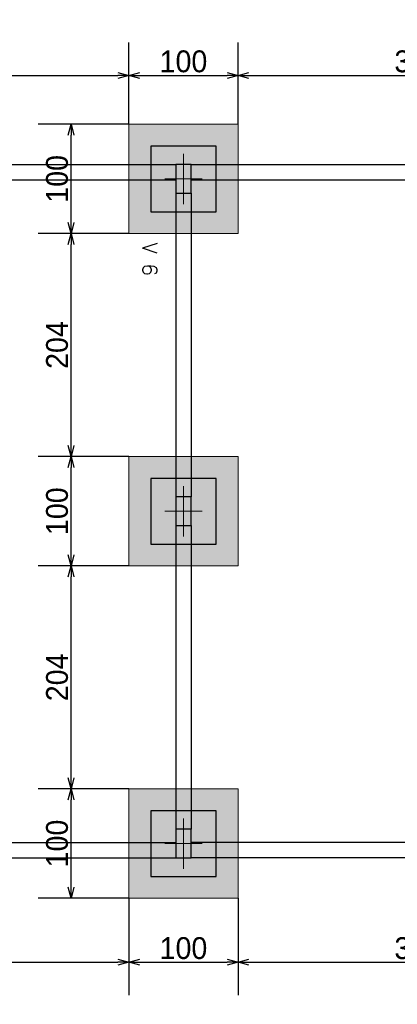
# Model space of a CAD drawing. Header units: millimetres. Extents: x -24 to 384, y -54 to 92.
# Tile 42 of 75: x 153.51 to 156.97, y 75.63 to 84.64. Entities that reach past the tile are written whole.
import ezdxf
from ezdxf.enums import TextEntityAlignment as Align

# ---------------------------------------------------------------- set-up
doc = ezdxf.new("R2010")
doc.units = ezdxf.units.MM
doc.layers.add('BL_CONTORNO', color=6, linetype='Continuous', lineweight=9)
doc.layers.add('PILAR_EIXOS', color=1, linetype='Continuous', lineweight=0)
doc.styles.add('CYPETXT', font='romans', dxfattribs={"height": 0.2})
doc.styles.add('GULIM', font='Gulim.ttf')
doc.dimstyles.new('GULIM-100', dxfattribs={"dimtxt": 0.2, "dimasz": 0.1, "dimexe": 0.3, "dimexo": 0, "dimgap": 0.025, "dimtad": 1, "dimdec": 1, "dimlfac": 100, "dimzin": 12, "dimdsep": 46, "dimtxsty": 'GULIM', "dimblk": 'OPEN30', "dimcen": 0, "dimclrd": 152, "dimclre": 152, "dimclrt": 152, "dimaunit": 1, "dimadec": 0, "dimazin": 0, "dimtfac": 1.875, "dimtdec": 1, "dimtmove": 2, "dimatfit": 3, "dimldrblk": 'OPEN30', "dimfxl": 0, "dimtolj": 1, "dimtzin": 12, "dimlwd": -1, "dimarcsym": 0})

# ---------------------------------------------------------------- blocks, each defined once
blk = doc.blocks.new('EIXOS_DO_PILAR')
at = {"layer": 'PILAR_EIXOS'}
for p, q in [((0, -0.5), (0, 0.5)), ((-0.5, 0), (0.5, 0))]:
    blk.add_line(p, q, dxfattribs=at)
blk = doc.blocks.new('_Open30')
at = {"color": 0, "linetype": 'ByBlock', "lineweight": -2}
for p, q in [((-1, 0.268), (0, 0)), ((0, 0), (-1, -0.268)), ((0, 0), (-1, 0))]:
    blk.add_line(p, q, dxfattribs=at)
blk = doc.blocks.new('*D211')
at = {"color": 152, "lineweight": -2, "transparency": 16777216}
for p, q in [((151.2122, 83.7416), (151.2122, 84.4277)), ((154.5122, 83.6816), (154.5122, 84.4277))]:
    blk.add_line(p, q, dxfattribs=at)
at = {"color": 152, "transparency": 16777216}
blk.add_line((151.3122, 84.1277), (154.4122, 84.1277), dxfattribs=at)
at = {"layer": 'Defpoints', "color": 0, "transparency": 16777216}
for p in [(154.5122, 84.1277), (151.2122, 83.7416), (154.5122, 83.6816)]:
    blk.add_point(p, dxfattribs=at)
at = {"color": 152, "transparency": 16777216, "xscale": 0.1, "yscale": 0.1, "zscale": 0.1, "rotation": 180}
blk.add_blockref('_Open30', (151.2122, 84.1277), dxfattribs=at)
at = {"color": 152, "transparency": 16777216, "xscale": 0.1, "yscale": 0.1, "zscale": 0.1}
blk.add_blockref('_Open30', (154.5122, 84.1277), dxfattribs=at)
at = {"color": 152, "transparency": 16777216, "insert": (152.8622, 84.2553), "char_height": 0.2, "attachment_point": 5, "style": 'GULIM'}
blk.add_mtext('\\A1;330', dxfattribs=at)
blk = doc.blocks.new('*D212')
at = {"color": 152, "lineweight": -2, "transparency": 16777216}
for p, q in [((154.5122, 83.6816), (154.5122, 84.4277)), ((155.5122, 83.6816), (155.5122, 84.4277))]:
    blk.add_line(p, q, dxfattribs=at)
at = {"color": 152, "transparency": 16777216}
blk.add_line((154.6122, 84.1277), (155.4122, 84.1277), dxfattribs=at)
at = {"layer": 'Defpoints', "color": 0, "transparency": 16777216}
for p in [(155.5122, 84.1277), (154.5122, 83.6816), (155.5122, 83.6816)]:
    blk.add_point(p, dxfattribs=at)
at = {"color": 152, "transparency": 16777216, "xscale": 0.1, "yscale": 0.1, "zscale": 0.1, "rotation": 180}
blk.add_blockref('_Open30', (154.5122, 84.1277), dxfattribs=at)
at = {"color": 152, "transparency": 16777216, "xscale": 0.1, "yscale": 0.1, "zscale": 0.1}
blk.add_blockref('_Open30', (155.5122, 84.1277), dxfattribs=at)
at = {"color": 152, "transparency": 16777216, "insert": (155.0122, 84.2555), "char_height": 0.2, "attachment_point": 5, "style": 'GULIM'}
blk.add_mtext('\\A1;100', dxfattribs=at)
blk = doc.blocks.new('*D213')
at = {"color": 152, "lineweight": -2, "transparency": 16777216}
for p, q in [((155.5122, 83.6816), (155.5122, 84.4277)), ((158.8122, 83.7416), (158.8122, 84.4277))]:
    blk.add_line(p, q, dxfattribs=at)
at = {"color": 152, "transparency": 16777216}
blk.add_line((155.6122, 84.1277), (158.7122, 84.1277), dxfattribs=at)
at = {"layer": 'Defpoints', "color": 0, "transparency": 16777216}
for p in [(158.8122, 84.1277), (155.5122, 83.6816), (158.8122, 83.7416)]:
    blk.add_point(p, dxfattribs=at)
at = {"color": 152, "transparency": 16777216, "xscale": 0.1, "yscale": 0.1, "zscale": 0.1, "rotation": 180}
blk.add_blockref('_Open30', (155.5122, 84.1277), dxfattribs=at)
at = {"color": 152, "transparency": 16777216, "xscale": 0.1, "yscale": 0.1, "zscale": 0.1}
blk.add_blockref('_Open30', (158.8122, 84.1277), dxfattribs=at)
at = {"color": 152, "transparency": 16777216, "insert": (157.1622, 84.2553), "char_height": 0.2, "attachment_point": 5, "style": 'GULIM'}
blk.add_mtext('\\A1;330', dxfattribs=at)
blk = doc.blocks.new('*D221')
at = {"color": 152, "lineweight": -2, "transparency": 16777216}
for p, q in [((137.3122, 83.6816), (137.3122, 85.1277)), ((181.5122, 83.6816), (181.5122, 85.1277))]:
    blk.add_line(p, q, dxfattribs=at)
at = {"color": 152, "transparency": 16777216}
blk.add_line((137.4122, 84.8277), (181.4122, 84.8277), dxfattribs=at)
at = {"layer": 'Defpoints', "color": 0, "transparency": 16777216}
for p in [(181.5122, 84.8277), (137.3122, 83.6816), (181.5122, 83.6816)]:
    blk.add_point(p, dxfattribs=at)
at = {"color": 152, "transparency": 16777216, "xscale": 0.1, "yscale": 0.1, "zscale": 0.1, "rotation": 180}
blk.add_blockref('_Open30', (137.3122, 84.8277), dxfattribs=at)
at = {"color": 152, "transparency": 16777216, "xscale": 0.1, "yscale": 0.1, "zscale": 0.1}
blk.add_blockref('_Open30', (181.5122, 84.8277), dxfattribs=at)
at = {"color": 152, "transparency": 16777216, "insert": (159.4122, 84.9554), "char_height": 0.2, "attachment_point": 5, "style": 'GULIM'}
blk.add_mtext('\\A1;4420', dxfattribs=at)
blk = doc.blocks.new('*D295')
at = {"color": 152, "lineweight": -2, "transparency": 16777216}
for p, q in [((154.5122, 76.6016), (154.5122, 75.716)), ((151.2122, 76.5416), (151.2122, 75.716))]:
    blk.add_line(p, q, dxfattribs=at)
at = {"color": 152, "transparency": 16777216}
blk.add_line((151.3122, 76.016), (154.4122, 76.016), dxfattribs=at)
at = {"layer": 'Defpoints', "color": 0, "transparency": 16777216}
for p in [(154.5122, 76.6016), (151.2122, 76.5416), (154.5122, 76.016)]:
    blk.add_point(p, dxfattribs=at)
at = {"color": 152, "transparency": 16777216, "xscale": 0.1, "yscale": 0.1, "zscale": 0.1, "rotation": 180}
blk.add_blockref('_Open30', (151.2122, 76.016), dxfattribs=at)
at = {"color": 152, "transparency": 16777216, "xscale": 0.1, "yscale": 0.1, "zscale": 0.1}
blk.add_blockref('_Open30', (154.5122, 76.016), dxfattribs=at)
at = {"color": 152, "transparency": 16777216, "insert": (152.8622, 76.1435), "char_height": 0.2, "attachment_point": 5, "style": 'GULIM'}
blk.add_mtext('\\A1;330', dxfattribs=at)
blk = doc.blocks.new('*D296')
at = {"color": 152, "lineweight": -2, "transparency": 16777216}
for p, q in [((154.5122, 76.6016), (154.5122, 75.716)), ((155.5122, 76.6016), (155.5122, 75.716))]:
    blk.add_line(p, q, dxfattribs=at)
at = {"color": 152, "transparency": 16777216}
blk.add_line((154.6122, 76.016), (155.4122, 76.016), dxfattribs=at)
at = {"layer": 'Defpoints', "color": 0, "transparency": 16777216}
for p in [(154.5122, 76.6016), (155.5122, 76.6016), (155.5122, 76.016)]:
    blk.add_point(p, dxfattribs=at)
at = {"color": 152, "transparency": 16777216, "xscale": 0.1, "yscale": 0.1, "zscale": 0.1, "rotation": 180}
blk.add_blockref('_Open30', (154.5122, 76.016), dxfattribs=at)
at = {"color": 152, "transparency": 16777216, "xscale": 0.1, "yscale": 0.1, "zscale": 0.1}
blk.add_blockref('_Open30', (155.5122, 76.016), dxfattribs=at)
at = {"color": 152, "transparency": 16777216, "insert": (155.0122, 76.1438), "char_height": 0.2, "attachment_point": 5, "style": 'GULIM'}
blk.add_mtext('\\A1;100', dxfattribs=at)
blk = doc.blocks.new('*D297')
at = {"color": 152, "lineweight": -2, "transparency": 16777216}
for p, q in [((155.5122, 76.6016), (155.5122, 75.716)), ((158.8122, 76.5416), (158.8122, 75.716))]:
    blk.add_line(p, q, dxfattribs=at)
at = {"color": 152, "transparency": 16777216}
blk.add_line((155.6122, 76.016), (158.7122, 76.016), dxfattribs=at)
at = {"layer": 'Defpoints', "color": 0, "transparency": 16777216}
for p in [(155.5122, 76.6016), (158.8122, 76.5416), (158.8122, 76.016)]:
    blk.add_point(p, dxfattribs=at)
at = {"color": 152, "transparency": 16777216, "xscale": 0.1, "yscale": 0.1, "zscale": 0.1, "rotation": 180}
blk.add_blockref('_Open30', (155.5122, 76.016), dxfattribs=at)
at = {"color": 152, "transparency": 16777216, "xscale": 0.1, "yscale": 0.1, "zscale": 0.1}
blk.add_blockref('_Open30', (158.8122, 76.016), dxfattribs=at)
at = {"color": 152, "transparency": 16777216, "insert": (157.1622, 76.1435), "char_height": 0.2, "attachment_point": 5, "style": 'GULIM'}
blk.add_mtext('\\A1;330', dxfattribs=at)
blk = doc.blocks.new('*D342')
at = {"color": 152, "lineweight": -2, "transparency": 16777216}
for p, q in [((154.5122, 77.6016), (153.6827, 77.6016)), ((154.5122, 76.6016), (153.6827, 76.6016))]:
    blk.add_line(p, q, dxfattribs=at)
at = {"color": 152, "transparency": 16777216}
blk.add_line((153.9827, 76.7016), (153.9827, 77.5016), dxfattribs=at)
at = {"layer": 'Defpoints', "color": 0, "transparency": 16777216}
for p in [(153.9827, 77.6016), (154.5122, 77.6016), (154.5122, 76.6016)]:
    blk.add_point(p, dxfattribs=at)
at = {"color": 152, "transparency": 16777216, "xscale": 0.1, "yscale": 0.1, "zscale": 0.1}
for p, rotation in [((153.9827, 77.6016), 90), ((153.9827, 76.6016), 270)]:
    blk.add_blockref('_Open30', p, dxfattribs=dict(at, rotation=rotation))
at = {"color": 152, "transparency": 16777216, "insert": (153.8549, 77.1016), "char_height": 0.2, "attachment_point": 5, "rotation": 90, "style": 'GULIM'}
blk.add_mtext('\\A1;100', dxfattribs=at)
blk = doc.blocks.new('*D343')
at = {"color": 152, "lineweight": -2, "transparency": 16777216}
for p, q in [((154.5122, 79.6416), (153.6827, 79.6416)), ((154.5122, 77.6016), (153.6827, 77.6016))]:
    blk.add_line(p, q, dxfattribs=at)
at = {"color": 152, "transparency": 16777216}
blk.add_line((153.9827, 77.7016), (153.9827, 79.5416), dxfattribs=at)
at = {"layer": 'Defpoints', "color": 0, "transparency": 16777216}
for p in [(153.9827, 79.6416), (154.5122, 79.6416), (154.5122, 77.6016)]:
    blk.add_point(p, dxfattribs=at)
at = {"color": 152, "transparency": 16777216, "xscale": 0.1, "yscale": 0.1, "zscale": 0.1}
for p, rotation in [((153.9827, 79.6416), 90), ((153.9827, 77.6016), 270)]:
    blk.add_blockref('_Open30', p, dxfattribs=dict(at, rotation=rotation))
at = {"color": 152, "transparency": 16777216, "insert": (153.855, 78.6216), "char_height": 0.2, "attachment_point": 5, "rotation": 90, "style": 'GULIM'}
blk.add_mtext('\\A1;204', dxfattribs=at)
blk = doc.blocks.new('*D344')
at = {"color": 152, "lineweight": -2, "transparency": 16777216}
for p, q in [((154.5122, 80.6416), (153.6827, 80.6416)), ((154.5122, 79.6416), (153.6827, 79.6416))]:
    blk.add_line(p, q, dxfattribs=at)
at = {"color": 152, "transparency": 16777216}
blk.add_line((153.9827, 79.7416), (153.9827, 80.5416), dxfattribs=at)
at = {"layer": 'Defpoints', "color": 0, "transparency": 16777216}
for p in [(153.9827, 80.6416), (154.5122, 80.6416), (154.5122, 79.6416)]:
    blk.add_point(p, dxfattribs=at)
at = {"color": 152, "transparency": 16777216, "xscale": 0.1, "yscale": 0.1, "zscale": 0.1}
for p, rotation in [((153.9827, 80.6416), 90), ((153.9827, 79.6416), 270)]:
    blk.add_blockref('_Open30', p, dxfattribs=dict(at, rotation=rotation))
at = {"color": 152, "transparency": 16777216, "insert": (153.8549, 80.1416), "char_height": 0.2, "attachment_point": 5, "rotation": 90, "style": 'GULIM'}
blk.add_mtext('\\A1;100', dxfattribs=at)
blk = doc.blocks.new('*D345')
at = {"color": 152, "lineweight": -2, "transparency": 16777216}
for p, q in [((154.5122, 82.6816), (153.6827, 82.6816)), ((154.5122, 80.6416), (153.6827, 80.6416))]:
    blk.add_line(p, q, dxfattribs=at)
at = {"color": 152, "transparency": 16777216}
blk.add_line((153.9827, 80.7416), (153.9827, 82.5816), dxfattribs=at)
at = {"layer": 'Defpoints', "color": 0, "transparency": 16777216}
for p in [(153.9827, 82.6816), (154.5122, 82.6816), (154.5122, 80.6416)]:
    blk.add_point(p, dxfattribs=at)
at = {"color": 152, "transparency": 16777216, "xscale": 0.1, "yscale": 0.1, "zscale": 0.1}
for p, rotation in [((153.9827, 82.6816), 90), ((153.9827, 80.6416), 270)]:
    blk.add_blockref('_Open30', p, dxfattribs=dict(at, rotation=rotation))
at = {"color": 152, "transparency": 16777216, "insert": (153.855, 81.6616), "char_height": 0.2, "attachment_point": 5, "rotation": 90, "style": 'GULIM'}
blk.add_mtext('\\A1;204', dxfattribs=at)
blk = doc.blocks.new('*D346')
at = {"color": 152, "lineweight": -2, "transparency": 16777216}
for p, q in [((154.5122, 83.6816), (153.6827, 83.6816)), ((154.5122, 82.6816), (153.6827, 82.6816))]:
    blk.add_line(p, q, dxfattribs=at)
at = {"color": 152, "transparency": 16777216}
blk.add_line((153.9827, 82.7816), (153.9827, 83.5816), dxfattribs=at)
at = {"layer": 'Defpoints', "color": 0, "transparency": 16777216}
for p in [(153.9827, 83.6816), (154.5122, 83.6816), (154.5122, 82.6816)]:
    blk.add_point(p, dxfattribs=at)
at = {"color": 152, "transparency": 16777216, "xscale": 0.1, "yscale": 0.1, "zscale": 0.1}
for p, rotation in [((153.9827, 83.6816), 90), ((153.9827, 82.6816), 270)]:
    blk.add_blockref('_Open30', p, dxfattribs=dict(at, rotation=rotation))
at = {"color": 152, "transparency": 16777216, "insert": (153.8549, 83.1816), "char_height": 0.2, "attachment_point": 5, "rotation": 90, "style": 'GULIM'}
blk.add_mtext('\\A1;100', dxfattribs=at)

msp = doc.modelspace()

# ---------------------------------------------------------------- hatches: boundary and pattern name
h = msp.add_hatch(color=11)
h.dxf.hatch_style = 1
h.paths.add_polyline_path([(137.3122, 83.6816), (137.3122, 82.6816), (138.3122, 82.6816), (138.3122, 83.6816)])
h.paths.add_polyline_path([(137.5122, 83.4816), (137.5122, 82.8816), (138.1122, 82.8816), (138.1122, 83.4816)], flags=16)
h.paths.add_polyline_path([(141.6122, 83.7416), (141.6122, 82.7416), (142.6122, 82.7416), (142.6122, 83.7416)])
h.paths.add_polyline_path([(141.8122, 83.5416), (141.8122, 82.9416), (142.4122, 82.9416), (142.4122, 83.5416)], flags=16)
h.paths.add_polyline_path([(145.9122, 83.6816), (145.9122, 82.6816), (146.9122, 82.6816), (146.9122, 83.6816)])
h.paths.add_polyline_path([(146.1122, 83.4816), (146.1122, 82.8816), (146.7122, 82.8816), (146.7122, 83.4816)], flags=16)
h.paths.add_polyline_path([(150.2122, 83.7416), (150.2122, 82.7416), (151.2122, 82.7416), (151.2122, 83.7416)])
h.paths.add_polyline_path([(150.4122, 83.5416), (150.4122, 82.9416), (151.0122, 82.9416), (151.0122, 83.5416)], flags=16)
h.paths.add_polyline_path([(154.5122, 83.6816), (154.5122, 82.6816), (155.5122, 82.6816), (155.5122, 83.6816)])
h.paths.add_polyline_path([(154.7122, 83.4816), (154.7122, 82.8816), (155.3122, 82.8816), (155.3122, 83.4816)], flags=16)
h.paths.add_polyline_path([(158.8122, 83.7416), (158.8122, 82.7416), (159.8122, 82.7416), (159.8122, 83.7416)])
h.paths.add_polyline_path([(159.0122, 83.5416), (159.0122, 82.9416), (159.6122, 82.9416), (159.6122, 83.5416)], flags=16)
h.paths.add_polyline_path([(163.1122, 83.6816), (163.1122, 82.6816), (164.1122, 82.6816), (164.1122, 83.6816)])
h.paths.add_polyline_path([(163.3122, 83.4816), (163.3122, 82.8816), (163.9122, 82.8816), (163.9122, 83.4816)], flags=16)
h.paths.add_polyline_path([(167.4122, 83.7416), (167.4122, 82.7416), (168.4122, 82.7416), (168.4122, 83.7416)])
h.paths.add_polyline_path([(167.6122, 83.5416), (167.6122, 82.9416), (168.2122, 82.9416), (168.2122, 83.5416)], flags=16)
h.paths.add_polyline_path([(171.6872, 82.9316), (172.9372, 82.9316), (172.9372, 83.4316), (171.6872, 83.4316)], flags=16)
h.paths.add_polyline_path([(171.4872, 82.7316), (173.1372, 82.7316), (173.1372, 83.6316), (171.4872, 83.6316)])
h.paths.add_polyline_path([(176.2122, 83.7416), (176.2122, 82.7416), (177.2122, 82.7416), (177.2122, 83.7416)])
h.paths.add_polyline_path([(176.4122, 83.5416), (176.4122, 82.9416), (177.0122, 82.9416), (177.0122, 83.5416)], flags=16)
h.paths.add_polyline_path([(180.5122, 83.6816), (180.5122, 82.6816), (181.5122, 82.6816), (181.5122, 83.6816)])
h.paths.add_polyline_path([(180.7122, 83.4816), (180.7122, 82.8816), (181.3122, 82.8816), (181.3122, 83.4816)], flags=16)
h.paths.add_polyline_path([(180.5122, 80.6416), (180.5122, 79.6416), (181.5122, 79.6416), (181.5122, 80.6416)])
h.paths.add_polyline_path([(180.7122, 80.4416), (180.7122, 79.8416), (181.3122, 79.8416), (181.3122, 80.4416)], flags=16)
h.paths.add_polyline_path([(180.5122, 77.6016), (180.5122, 76.6016), (181.5122, 76.6016), (181.5122, 77.6016)])
h.paths.add_polyline_path([(180.7122, 77.4016), (180.7122, 76.8016), (181.3122, 76.8016), (181.3122, 77.4016)], flags=16)
h.paths.add_polyline_path([(177.4122, 77.5416), (177.4122, 76.5416), (178.4122, 76.5416), (178.4122, 77.5416)])
h.paths.add_polyline_path([(177.6122, 77.3416), (177.6122, 76.7416), (178.2122, 76.7416), (178.2122, 77.3416)], flags=16)
h.paths.add_polyline_path([(180.5122, 73.2416), (180.5122, 72.2416), (181.5122, 72.2416), (181.5122, 73.2416)])
h.paths.add_polyline_path([(180.7122, 73.0416), (180.7122, 72.4416), (181.3122, 72.4416), (181.3122, 73.0416)], flags=16)
h.paths.add_polyline_path([(180.5122, 68.9416), (180.5122, 67.9416), (181.5122, 67.9416), (181.5122, 68.9416)])
h.paths.add_polyline_path([(177.4122, 68.9416), (177.4122, 67.9416), (178.4122, 67.9416), (178.4122, 68.9416)])
h.paths.add_polyline_path([(180.7122, 68.7416), (180.7122, 68.1416), (181.3122, 68.1416), (181.3122, 68.7416)], flags=16)
h.paths.add_polyline_path([(177.6122, 68.7416), (177.6122, 68.1416), (178.2122, 68.1416), (178.2122, 68.7416)], flags=16)
h.paths.add_polyline_path([(180.5122, 64.7016), (180.5122, 63.7016), (181.5122, 63.7016), (181.5122, 64.7016)])
h.paths.add_polyline_path([(180.7122, 64.5016), (180.7122, 63.9016), (181.3122, 63.9016), (181.3122, 64.5016)], flags=16)
h.paths.add_polyline_path([(177.4122, 60.3416), (177.4122, 59.3416), (178.4122, 59.3416), (178.4122, 60.3416)])
h.paths.add_polyline_path([(180.5122, 60.4016), (180.5122, 59.4016), (181.5122, 59.4016), (181.5122, 60.4016)])
h.paths.add_polyline_path([(177.6122, 60.1416), (177.6122, 59.5416), (178.2122, 59.5416), (178.2122, 60.1416)], flags=16)
h.paths.add_polyline_path([(180.7122, 60.2016), (180.7122, 59.6016), (181.3122, 59.6016), (181.3122, 60.2016)], flags=16)
h.paths.add_polyline_path([(171.9122, 60.4016), (171.9122, 59.4016), (172.9122, 59.4016), (172.9122, 60.4016)])
h.paths.add_polyline_path([(174.3722, 60.3416), (174.3722, 59.3416), (175.3722, 59.3416), (175.3722, 60.3416)])
h.paths.add_polyline_path([(172.1122, 60.2016), (172.1122, 59.6016), (172.7122, 59.6016), (172.7122, 60.2016)], flags=16)
h.paths.add_polyline_path([(174.5722, 60.1416), (174.5722, 59.5416), (175.1722, 59.5416), (175.1722, 60.1416)], flags=16)
h.paths.add_polyline_path([(174.3122, 64.7016), (174.3122, 63.7016), (175.3122, 63.7016), (175.3122, 64.7016)])
h.paths.add_polyline_path([(171.9122, 64.7016), (171.9122, 63.7016), (172.9122, 63.7016), (172.9122, 64.7016)])
h.paths.add_polyline_path([(174.5122, 64.5016), (174.5122, 63.9016), (175.1122, 63.9016), (175.1122, 64.5016)], flags=16)
h.paths.add_polyline_path([(172.1122, 64.5016), (172.1122, 63.9016), (172.7122, 63.9016), (172.7122, 64.5016)], flags=16)
h.paths.add_polyline_path([(171.9122, 68.9416), (171.9122, 67.9416), (172.9122, 67.9416), (172.9122, 68.9416)])
h.paths.add_polyline_path([(174.3722, 68.9416), (174.3722, 67.9416), (175.3722, 67.9416), (175.3722, 68.9416)])
h.paths.add_polyline_path([(174.5722, 68.7416), (174.5722, 68.1416), (175.1722, 68.1416), (175.1722, 68.7416)], flags=16)
h.paths.add_polyline_path([(172.1122, 68.7416), (172.1122, 68.1416), (172.7122, 68.1416), (172.7122, 68.7416)], flags=16)
h.paths.add_polyline_path([(174.3122, 73.2416), (174.3122, 72.2416), (175.3122, 72.2416), (175.3122, 73.2416)])
h.paths.add_polyline_path([(171.9122, 73.2416), (171.9122, 72.2416), (172.9122, 72.2416), (172.9122, 73.2416)])
h.paths.add_polyline_path([(174.5122, 73.0416), (174.5122, 72.4416), (175.1122, 72.4416), (175.1122, 73.0416)], flags=16)
h.paths.add_polyline_path([(172.1122, 73.0416), (172.1122, 72.4416), (172.7122, 72.4416), (172.7122, 73.0416)], flags=16)
h.paths.add_polyline_path([(171.6522, 75.1416), (171.6522, 74.1416), (172.6522, 74.1416), (172.6522, 75.1416)])
h.paths.add_polyline_path([(171.8522, 74.9416), (171.8522, 74.3416), (172.4522, 74.3416), (172.4522, 74.9416)], flags=16)
h.paths.add_polyline_path([(171.6872, 76.8516), (172.9372, 76.8516), (172.9372, 77.3516), (171.6872, 77.3516)], flags=16)
h.paths.add_polyline_path([(171.4872, 76.6516), (173.1372, 76.6516), (173.1372, 77.5516), (171.4872, 77.5516)])
h.paths.add_polyline_path([(174.3722, 77.5416), (174.3722, 76.5416), (175.3722, 76.5416), (175.3722, 77.5416)])
h.paths.add_polyline_path([(174.5722, 77.3416), (174.5722, 76.7416), (175.1722, 76.7416), (175.1722, 77.3416)], flags=16)
h.paths.add_polyline_path([(171.4872, 79.6916), (173.1372, 79.6916), (173.1372, 80.5916), (171.4872, 80.5916)])
h.paths.add_polyline_path([(171.6872, 79.8916), (172.9372, 79.8916), (172.9372, 80.3916), (171.6872, 80.3916)], flags=16)
h.paths.add_polyline_path([(167.4122, 77.5416), (167.4122, 76.5416), (168.4122, 76.5416), (168.4122, 77.5416)])
h.paths.add_polyline_path([(167.6122, 77.3416), (167.6122, 76.7416), (168.2122, 76.7416), (168.2122, 77.3416)], flags=16)
h.paths.add_polyline_path([(163.1122, 77.6016), (163.1122, 76.6016), (164.1122, 76.6016), (164.1122, 77.6016)])
h.paths.add_polyline_path([(163.3122, 77.4016), (163.3122, 76.8016), (163.9122, 76.8016), (163.9122, 77.4016)], flags=16)
h.paths.add_polyline_path([(163.1122, 75.1416), (163.1122, 74.1416), (164.1122, 74.1416), (164.1122, 75.1416)])
h.paths.add_polyline_path([(163.3122, 74.9416), (163.3122, 74.3416), (163.9122, 74.3416), (163.9122, 74.9416)], flags=16)
h.paths.add_polyline_path([(167.4122, 75.1416), (167.4122, 74.1416), (168.4122, 74.1416), (168.4122, 75.1416)])
h.paths.add_polyline_path([(167.6122, 74.9416), (167.6122, 74.3416), (168.2122, 74.3416), (168.2122, 74.9416)], flags=16)
h.paths.add_polyline_path([(163.1122, 80.6416), (163.1122, 79.6416), (164.1122, 79.6416), (164.1122, 80.6416)])
h.paths.add_polyline_path([(163.3122, 80.4416), (163.3122, 79.8416), (163.9122, 79.8416), (163.9122, 80.4416)], flags=16)
h.paths.add_polyline_path([(160.5622, 80.4316), (160.5622, 79.4316), (161.5622, 79.4316), (161.5622, 80.4316)])
h.paths.add_polyline_path([(160.7622, 80.2316), (160.7622, 79.6316), (161.3622, 79.6316), (161.3622, 80.2316)], flags=16)
h.paths.add_polyline_path([(158.8122, 80.6416), (158.8122, 79.6416), (159.8122, 79.6416), (159.8122, 80.6416)])
h.paths.add_polyline_path([(159.0122, 80.4416), (159.0122, 79.8416), (159.6122, 79.8416), (159.6122, 80.4416)], flags=16)
h.paths.add_polyline_path([(157.0622, 80.4316), (157.0622, 79.4316), (158.0622, 79.4316), (158.0622, 80.4316)])
h.paths.add_polyline_path([(157.2622, 80.2316), (157.2622, 79.6316), (157.8622, 79.6316), (157.8622, 80.2316)], flags=16)
h.paths.add_polyline_path([(158.8122, 77.5416), (158.8122, 76.5416), (159.8122, 76.5416), (159.8122, 77.5416)])
h.paths.add_polyline_path([(159.0122, 77.3416), (159.0122, 76.7416), (159.6122, 76.7416), (159.6122, 77.3416)], flags=16)
h.paths.add_polyline_path([(158.8122, 75.1416), (158.8122, 74.1416), (159.8122, 74.1416), (159.8122, 75.1416)])
h.paths.add_polyline_path([(159.0122, 74.9416), (159.0122, 74.3416), (159.6122, 74.3416), (159.6122, 74.9416)], flags=16)
h.paths.add_polyline_path([(154.5122, 75.1416), (154.5122, 74.1416), (155.5122, 74.1416), (155.5122, 75.1416)])
h.paths.add_polyline_path([(154.7122, 74.9416), (154.7122, 74.3416), (155.3122, 74.3416), (155.3122, 74.9416)], flags=16)
h.paths.add_polyline_path([(154.5122, 77.6016), (154.5122, 76.6016), (155.5122, 76.6016), (155.5122, 77.6016)])
h.paths.add_polyline_path([(154.7122, 77.4016), (154.7122, 76.8016), (155.3122, 76.8016), (155.3122, 77.4016)], flags=16)
h.paths.add_polyline_path([(154.5122, 80.6416), (154.5122, 79.6416), (155.5122, 79.6416), (155.5122, 80.6416)])
h.paths.add_polyline_path([(154.7122, 80.4416), (154.7122, 79.8416), (155.3122, 79.8416), (155.3122, 80.4416)], flags=16)
h.paths.add_polyline_path([(150.2122, 77.5416), (150.2122, 76.5416), (151.2122, 76.5416), (151.2122, 77.5416)])
h.paths.add_polyline_path([(150.4122, 77.3416), (150.4122, 76.7416), (151.0122, 76.7416), (151.0122, 77.3416)], flags=16)
h.paths.add_polyline_path([(150.2122, 75.1416), (150.2122, 74.1416), (151.2122, 74.1416), (151.2122, 75.1416)])
h.paths.add_polyline_path([(150.4122, 74.9416), (150.4122, 74.3416), (151.0122, 74.3416), (151.0122, 74.9416)], flags=16)
h.paths.add_polyline_path([(145.9122, 75.1416), (145.9122, 74.1416), (146.9122, 74.1416), (146.9122, 75.1416)])
h.paths.add_polyline_path([(146.1122, 74.9416), (146.1122, 74.3416), (146.7122, 74.3416), (146.7122, 74.9416)], flags=16)
h.paths.add_polyline_path([(145.9122, 77.6016), (145.9122, 76.6016), (146.9122, 76.6016), (146.9122, 77.6016)])
h.paths.add_polyline_path([(146.1122, 77.4016), (146.1122, 76.8016), (146.7122, 76.8016), (146.7122, 77.4016)], flags=16)
h.paths.add_polyline_path([(145.9122, 80.6416), (145.9122, 79.6416), (146.9122, 79.6416), (146.9122, 80.6416)])
h.paths.add_polyline_path([(146.1122, 80.4416), (146.1122, 79.8416), (146.7122, 79.8416), (146.7122, 80.4416)], flags=16)
h.paths.add_polyline_path([(141.6122, 77.5416), (141.6122, 76.5416), (142.6122, 76.5416), (142.6122, 77.5416)])
h.paths.add_polyline_path([(141.8122, 77.3416), (141.8122, 76.7416), (142.4122, 76.7416), (142.4122, 77.3416)], flags=16)
h.paths.add_polyline_path([(141.6122, 75.1416), (141.6122, 74.1416), (142.6122, 74.1416), (142.6122, 75.1416)])
h.paths.add_polyline_path([(141.8122, 74.9416), (141.8122, 74.3416), (142.4122, 74.3416), (142.4122, 74.9416)], flags=16)
h.paths.add_polyline_path([(137.3722, 75.1416), (137.3722, 74.1416), (138.3722, 74.1416), (138.3722, 75.1416)])
h.paths.add_polyline_path([(137.5722, 74.9416), (137.5722, 74.3416), (138.1722, 74.3416), (138.1722, 74.9416)], flags=16)
h.paths.add_polyline_path([(137.3122, 77.6016), (137.3122, 76.6016), (138.3122, 76.6016), (138.3122, 77.6016)])
h.paths.add_polyline_path([(137.5122, 77.4016), (137.5122, 76.8016), (138.1122, 76.8016), (138.1122, 77.4016)], flags=16)
h.paths.add_polyline_path([(137.3122, 80.6416), (137.3122, 79.6416), (138.3122, 79.6416), (138.3122, 80.6416)])
h.paths.add_polyline_path([(137.5122, 80.4416), (137.5122, 79.8416), (138.1122, 79.8416), (138.1122, 80.4416)], flags=16)
h = msp.add_hatch(color=254)
h.dxf.hatch_style = 1
h.paths.add_polyline_path([(180.7122, 60.2016), (180.7122, 59.6016), (181.3122, 59.6016), (181.3122, 60.2016)])
h.paths.add_polyline_path([(177.6122, 60.1416), (177.6122, 59.5416), (178.2122, 59.5416), (178.2122, 60.1416)])
h.paths.add_polyline_path([(174.5722, 60.1416), (174.5722, 59.5416), (175.1722, 59.5416), (175.1722, 60.1416)])
h.paths.add_polyline_path([(172.1122, 60.2016), (172.1122, 59.6016), (172.7122, 59.6016), (172.7122, 60.2016)])
h.paths.add_polyline_path([(172.1122, 64.5016), (172.1122, 63.9016), (172.7122, 63.9016), (172.7122, 64.5016)])
h.paths.add_polyline_path([(174.5122, 64.5016), (174.5122, 63.9016), (175.1122, 63.9016), (175.1122, 64.5016)])
h.paths.add_polyline_path([(180.7122, 64.5016), (180.7122, 63.9016), (181.3122, 63.9016), (181.3122, 64.5016)])
h.paths.add_polyline_path([(180.7122, 68.7416), (180.7122, 68.1416), (181.3122, 68.1416), (181.3122, 68.7416)])
h.paths.add_polyline_path([(177.6122, 68.7416), (177.6122, 68.1416), (178.2122, 68.1416), (178.2122, 68.7416)])
h.paths.add_polyline_path([(174.5722, 68.7416), (174.5722, 68.1416), (175.1722, 68.1416), (175.1722, 68.7416)])
h.paths.add_polyline_path([(172.1122, 68.7416), (172.1122, 68.1416), (172.7122, 68.1416), (172.7122, 68.7416)])
h.paths.add_polyline_path([(172.1122, 73.0416), (172.1122, 72.4416), (172.7122, 72.4416), (172.7122, 73.0416)])
h.paths.add_polyline_path([(174.5122, 73.0416), (174.5122, 72.4416), (175.1122, 72.4416), (175.1122, 73.0416)])
h.paths.add_polyline_path([(180.7122, 73.0416), (180.7122, 72.4416), (181.3122, 72.4416), (181.3122, 73.0416)])
h.paths.add_polyline_path([(180.7122, 77.4016), (180.7122, 76.8016), (181.3122, 76.8016), (181.3122, 77.4016)])
h.paths.add_polyline_path([(177.6122, 77.3416), (177.6122, 76.7416), (178.2122, 76.7416), (178.2122, 77.3416)])
h.paths.add_polyline_path([(171.6872, 76.8516), (172.9372, 76.8516), (172.9372, 77.3516), (171.6872, 77.3516)])
h.paths.add_polyline_path([(174.5722, 77.3416), (174.5722, 76.7416), (175.1722, 76.7416), (175.1722, 77.3416)])
h.paths.add_polyline_path([(171.6872, 79.8916), (172.9372, 79.8916), (172.9372, 80.3916), (171.6872, 80.3916)])
h.paths.add_polyline_path([(171.6872, 82.9316), (172.9372, 82.9316), (172.9372, 83.4316), (171.6872, 83.4316)])
h.paths.add_polyline_path([(176.4122, 83.5416), (176.4122, 82.9416), (177.0122, 82.9416), (177.0122, 83.5416)])
h.paths.add_polyline_path([(180.7122, 83.4816), (180.7122, 82.8816), (181.3122, 82.8816), (181.3122, 83.4816)])
h.paths.add_polyline_path([(180.7122, 80.4416), (180.7122, 79.8416), (181.3122, 79.8416), (181.3122, 80.4416)])
h.paths.add_polyline_path([(171.8522, 74.9416), (171.8522, 74.3416), (172.4522, 74.3416), (172.4522, 74.9416)])
h.paths.add_polyline_path([(167.6122, 74.9416), (167.6122, 74.3416), (168.2122, 74.3416), (168.2122, 74.9416)])
h.paths.add_polyline_path([(163.3122, 74.9416), (163.3122, 74.3416), (163.9122, 74.3416), (163.9122, 74.9416)])
h.paths.add_polyline_path([(159.0122, 74.9416), (159.0122, 74.3416), (159.6122, 74.3416), (159.6122, 74.9416)])
h.paths.add_polyline_path([(157.2622, 80.2316), (157.2622, 79.6316), (157.8622, 79.6316), (157.8622, 80.2316)])
h.paths.add_polyline_path([(159.0122, 80.4416), (159.0122, 79.8416), (159.6122, 79.8416), (159.6122, 80.4416)])
h.paths.add_polyline_path([(160.7622, 80.2316), (160.7622, 79.6316), (161.3622, 79.6316), (161.3622, 80.2316)])
h.paths.add_polyline_path([(159.0122, 77.3416), (159.0122, 76.7416), (159.6122, 76.7416), (159.6122, 77.3416)])
h.paths.add_polyline_path([(159.0122, 83.5416), (159.0122, 82.9416), (159.6122, 82.9416), (159.6122, 83.5416)])
h.paths.add_polyline_path([(167.6122, 77.3416), (167.6122, 76.7416), (168.2122, 76.7416), (168.2122, 77.3416)])
h.paths.add_polyline_path([(167.6122, 83.5416), (167.6122, 82.9416), (168.2122, 82.9416), (168.2122, 83.5416)])
h.paths.add_polyline_path([(163.3122, 83.4816), (163.3122, 82.8816), (163.9122, 82.8816), (163.9122, 83.4816)])
h.paths.add_polyline_path([(163.3122, 80.4416), (163.3122, 79.8416), (163.9122, 79.8416), (163.9122, 80.4416)])
h.paths.add_polyline_path([(163.3122, 77.4016), (163.3122, 76.8016), (163.9122, 76.8016), (163.9122, 77.4016)])
h.paths.add_polyline_path([(154.7122, 74.9416), (154.7122, 74.3416), (155.3122, 74.3416), (155.3122, 74.9416)])
h.paths.add_polyline_path([(154.7122, 77.4016), (154.7122, 76.8016), (155.3122, 76.8016), (155.3122, 77.4016)])
h.paths.add_polyline_path([(154.7122, 80.4416), (154.7122, 79.8416), (155.3122, 79.8416), (155.3122, 80.4416)])
h.paths.add_polyline_path([(154.7122, 83.4816), (154.7122, 82.8816), (155.3122, 82.8816), (155.3122, 83.4816)])
h.paths.add_polyline_path([(150.4122, 83.5416), (150.4122, 82.9416), (151.0122, 82.9416), (151.0122, 83.5416)])
h.paths.add_polyline_path([(150.4122, 77.3416), (150.4122, 76.7416), (151.0122, 76.7416), (151.0122, 77.3416)])
h.paths.add_polyline_path([(150.4122, 74.9416), (150.4122, 74.3416), (151.0122, 74.3416), (151.0122, 74.9416)])
h.paths.add_polyline_path([(146.1122, 74.9416), (146.1122, 74.3416), (146.7122, 74.3416), (146.7122, 74.9416)])
h.paths.add_polyline_path([(141.8122, 74.9416), (141.8122, 74.3416), (142.4122, 74.3416), (142.4122, 74.9416)])
h.paths.add_polyline_path([(141.8122, 77.3416), (141.8122, 76.7416), (142.4122, 76.7416), (142.4122, 77.3416)])
h.paths.add_polyline_path([(146.1122, 77.4016), (146.1122, 76.8016), (146.7122, 76.8016), (146.7122, 77.4016)])
h.paths.add_polyline_path([(146.1122, 80.4416), (146.1122, 79.8416), (146.7122, 79.8416), (146.7122, 80.4416)])
h.paths.add_polyline_path([(146.1122, 83.4816), (146.1122, 82.8816), (146.7122, 82.8816), (146.7122, 83.4816)])
h.paths.add_polyline_path([(141.8122, 83.5416), (141.8122, 82.9416), (142.4122, 82.9416), (142.4122, 83.5416)])
h.paths.add_polyline_path([(137.5122, 83.4816), (137.5122, 82.8816), (138.1122, 82.8816), (138.1122, 83.4816)])
h.paths.add_polyline_path([(137.5122, 80.4416), (137.5122, 79.8416), (138.1122, 79.8416), (138.1122, 80.4416)])
h.paths.add_polyline_path([(137.5122, 77.4016), (137.5122, 76.8016), (138.1122, 76.8016), (138.1122, 77.4016)])
h.paths.add_polyline_path([(137.5722, 74.9416), (137.5722, 74.3416), (138.1722, 74.3416), (138.1722, 74.9416)])

# ---------------------------------------------------------------- linework, layer by layer
at = {"color": 1}
for p, q in [((150.8422, 83.3116), (154.9422, 83.3116)), ((155.0822, 83.3116), (159.1822, 83.3116)), ((150.8422, 83.1716), (154.9422, 83.1716)), ((155.0822, 83.1716), (159.1822, 83.1716)), ((154.9422, 83.0516), (154.9422, 80.2716)), ((155.0822, 83.0516), (155.0822, 80.2716)), ((154.9422, 80.0116), (154.9422, 77.2316)), ((155.0822, 80.0116), (155.0822, 77.2316)), ((150.8422, 77.1116), (154.9422, 77.1116)), ((157.4922, 77.1116), (155.0822, 77.1116)), ((150.8422, 76.9716), (154.9422, 76.9716)), ((159.1822, 76.9716), (155.0822, 76.9716))]:
    msp.add_line(p, q, dxfattribs=at)
at = {"color": 3}
for points in [[(154.7122, 83.4816), (154.7122, 82.8816), (155.3122, 82.8816), (155.3122, 83.4816), (154.7122, 83.4816)], [(154.7122, 80.4416), (154.7122, 79.8416), (155.3122, 79.8416), (155.3122, 80.4416), (154.7122, 80.4416)], [(154.7122, 77.4016), (154.7122, 76.8016), (155.3122, 76.8016), (155.3122, 77.4016), (154.7122, 77.4016)]]:
    msp.add_lwpolyline(points, close=True, dxfattribs=at)
at = {"color": 1}
for points in [[(154.9422, 83.3116), (154.9422, 83.0516), (155.0822, 83.0516), (155.0822, 83.3116), (154.9422, 83.3116)], [(154.9422, 83.3116), (154.9422, 83.0516), (155.0822, 83.0516), (155.0822, 83.3116), (154.9422, 83.3116)], [(154.9422, 80.2716), (154.9422, 80.0116), (155.0822, 80.0116), (155.0822, 80.2716), (154.9422, 80.2716)], [(154.9422, 80.2716), (154.9422, 80.0116), (155.0822, 80.0116), (155.0822, 80.2716), (154.9422, 80.2716)], [(154.9422, 77.2316), (154.9422, 76.9716), (155.0822, 76.9716), (155.0822, 77.2316), (154.9422, 77.2316)], [(154.9422, 77.2316), (154.9422, 76.9716), (155.0822, 76.9716), (155.0822, 77.2316), (154.9422, 77.2316)]]:
    msp.add_lwpolyline(points, close=True, dxfattribs=at)
at = {"layer": 'BL_CONTORNO', "color": 2}
for points in [[(154.5122, 83.6816), (154.5122, 82.6816), (155.5122, 82.6816), (155.5122, 83.6816)], [(154.5122, 80.6416), (154.5122, 79.6416), (155.5122, 79.6416), (155.5122, 80.6416)], [(154.5122, 77.6016), (154.5122, 76.6016), (155.5122, 76.6016), (155.5122, 77.6016)]]:
    msp.add_lwpolyline(points, close=True, dxfattribs=at)

# ---------------------------------------------------------------- block references
at = {"color": 1, "xscale": 0.46, "yscale": 0.34, "rotation": 270}
for p in [(155.0122, 83.1816), (155.0122, 80.1416), (155.0122, 77.1016)]:
    msp.add_blockref('EIXOS_DO_PILAR', p, dxfattribs=at)

# ---------------------------------------------------------------- texts
at = {"color": 1, "style": 'CYPETXT', "width": 0.849375}
msp.add_text('V 6', height=0.13333, rotation=270, dxfattribs=at).set_placement((154.637, 82.597), (154.637, 82.295), align=Align.FIT)

# ---------------------------------------------------------------- dimensions: what is measured, and where the dimension line sits
for base, p1, p2, picture, middle in [((181.5122, 84.8277), (137.3122, 83.6816), (181.5122, 83.6816), '*D221', (159.4122, 84.9554)), ((154.5122, 84.1277), (151.2122, 83.7416), (154.5122, 83.6816), '*D211', (152.8622, 84.2553)), ((155.5122, 84.1277), (154.5122, 83.6816), (155.5122, 83.6816), '*D212', (155.0122, 84.2555)), ((158.8122, 84.1277), (155.5122, 83.6816), (158.8122, 83.7416), '*D213', (157.1622, 84.2553)), ((154.5122, 76.016), (151.2122, 76.5416), (154.5122, 76.6016), '*D295', (152.8622, 76.1435)), ((155.5122, 76.016), (154.5122, 76.6016), (155.5122, 76.6016), '*D296', (155.0122, 76.1438)), ((158.8122, 76.016), (155.5122, 76.6016), (158.8122, 76.5416), '*D297', (157.1622, 76.1435))]:
    dim = msp.add_linear_dim(base=base, p1=p1, p2=p2, dimstyle='GULIM-100')
    dim.commit()
    dim.dimension.update_dxf_attribs({"geometry": picture, "text_midpoint": middle})
for base, p1, p2, picture, middle in [((153.9827, 83.6816), (154.5122, 82.6816), (154.5122, 83.6816), '*D346', (153.8549, 83.1816)), ((153.9827, 82.6816), (154.5122, 80.6416), (154.5122, 82.6816), '*D345', (153.855, 81.6616)), ((153.9827, 80.6416), (154.5122, 79.6416), (154.5122, 80.6416), '*D344', (153.8549, 80.1416)), ((153.9827, 79.6416), (154.5122, 77.6016), (154.5122, 79.6416), '*D343', (153.855, 78.6216)), ((153.9827, 77.6016), (154.5122, 76.6016), (154.5122, 77.6016), '*D342', (153.8549, 77.1016))]:
    dim = msp.add_linear_dim(base=base, p1=p1, p2=p2, angle=270, dimstyle='GULIM-100')
    dim.commit()
    dim.dimension.update_dxf_attribs({"geometry": picture, "text_midpoint": middle})

doc.saveas('drawing.dxf')
